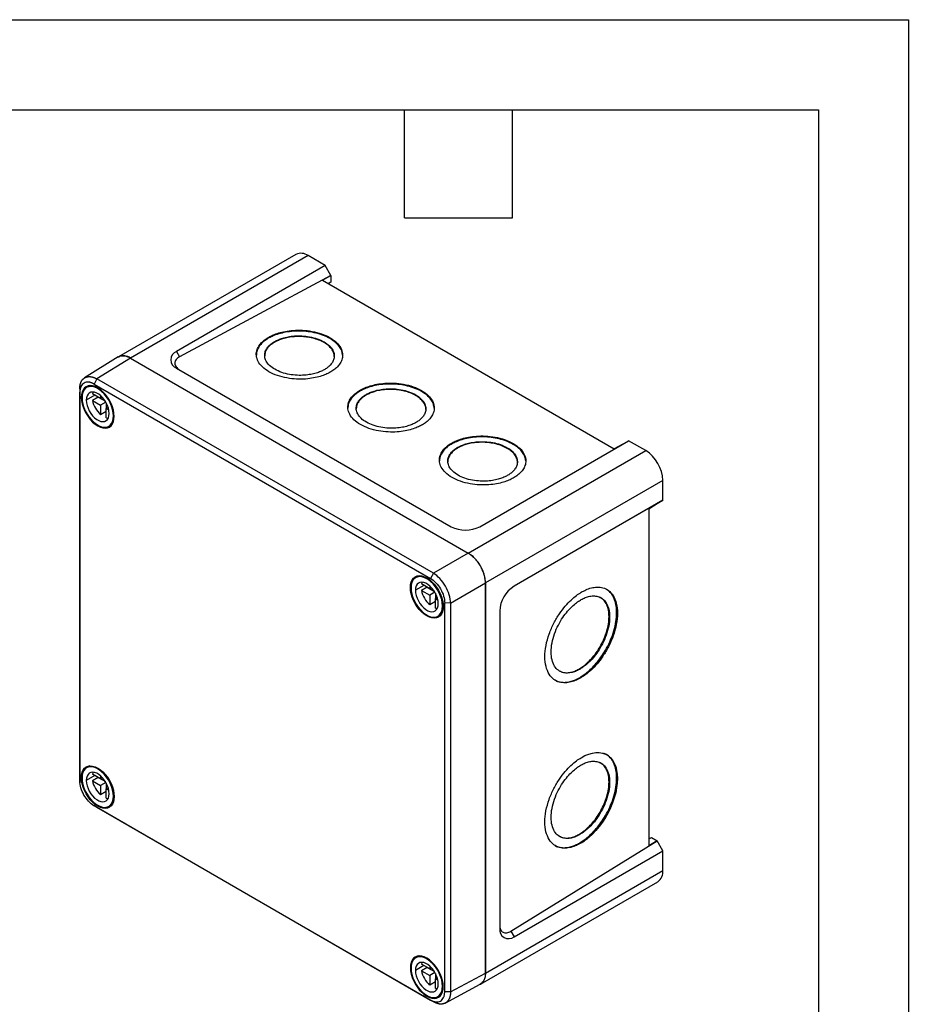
# Model space of a CAD drawing. Header units: millimetres. Extents: x 0 to 838, y 0 to 648.
# Tile 11 of 11: x 650 to 838, y 439 to 648. Entities that reach past the tile are written whole.
import ezdxf

# ---------------------------------------------------------------- set-up
doc = ezdxf.new("R2010")
doc.units = ezdxf.units.MM
doc.header["$LTSCALE"] = 3
doc.layers.add('TEXT', color=140, linetype='Continuous', lineweight=25)

msp = doc.modelspace()

# ---------------------------------------------------------------- linework, layer by layer
at = {"color": 7, "linetype": 'Continuous'}
for p, q in [((0.01, 647.71), (838.21, 647.71)), ((838.21, 647.71), (838.21, 0.01))]:
    msp.add_line(p, q, dxfattribs=at)
for p, q in [((708.49, 598.03), (670.91, 576.34)), ((711.06, 597.78), (673.48, 576.08)), ((714.7, 595.68), (711.06, 597.78)), ((714.7, 595.68), (683.18, 577.48)), ((715.91, 593.58), (714.7, 595.68)), ((715.91, 593.58), (683.84, 576.33)), ((714.12, 592.54), (715.91, 593.58)), ((714.12, 592.54), (775.88, 556.89)), ((715.91, 592.18), (715.35, 591.83)), ((715.91, 593.58), (715.91, 592.18)), ((702.78, 580.34), (702.78, 580.53)), ((704.03, 579.47), (704.03, 579.61)), ((683.18, 577.48), (683.84, 576.33)), ((670.87, 576.31), (663.71, 571.89)), ((673.48, 576.08), (666.33, 571.66)), ((673.48, 576.08), (745, 534.8)), ((673.48, 576.08), (745, 534.79)), ((683.18, 573.98), (741.36, 540.39)), ((666.33, 571.66), (665.73, 570.59)), ((737.6, 530.52), (666.33, 571.66)), ((662.7, 569.56), (662.72, 568.85)), ((662.7, 569.56), (662.7, 487.27)), ((664.87, 570.26), (664.15, 569.84)), ((665.73, 570.59), (736.99, 529.45)), ((722.17, 569.14), (722.17, 569.34)), ((662.72, 486.56), (662.72, 568.85)), ((663.18, 567.86), (663.03, 567.77)), ((665.91, 568.21), (664.09, 567.16)), ((667.12, 567.51), (665.38, 568.51)), ((666.59, 567.81), (665.38, 567.11)), ((665.38, 567.11), (667.12, 566.11)), ((666.59, 567.81), (668.12, 566.93)), ((667.12, 568.12), (667.12, 567.51)), ((667.51, 567.74), (667.12, 567.51)), ((723.43, 568.28), (723.43, 568.42)), ((668.23, 566.75), (667.12, 566.11)), ((667.12, 566.11), (667.12, 564.1)), ((668.33, 566.56), (668.33, 565.41)), ((668.72, 565.64), (668.33, 565.41)), ((668.33, 565.41), (668.86, 565.1)), ((668.33, 563.4), (668.33, 565.41)), ((668.33, 564.8), (667.12, 564.1)), ((669.99, 563.92), (669.85, 563.84)), ((668.87, 561.68), (669.59, 562.09)), ((747.42, 540.39), (778.94, 558.59)), ((782.58, 556.49), (778.94, 558.59)), ((741.57, 557.94), (741.57, 558.14)), ((742.82, 557.08), (742.82, 557.22)), ((745, 534.8), (782.58, 556.49)), ((777.72, 557.88), (775.88, 556.89)), ((786.21, 550.19), (748.64, 528.5)), ((786.21, 545.99), (786.21, 550.19)), ((785, 545.29), (754.67, 527.78)), ((786.21, 545.99), (754.7, 527.8)), ((783.22, 544.19), (785, 545.29)), ((783.22, 544.19), (783.22, 472.87)), ((785, 545.29), (786.21, 545.99)), ((745, 534.79), (737.6, 530.52)), ((734.57, 530.02), (733.86, 529.61)), ((737.6, 530.52), (736.99, 529.45)), ((732.88, 527.62), (732.73, 527.53)), ((735.61, 527.97), (733.79, 526.92)), ((736.82, 527.27), (735.08, 528.28)), ((736.29, 527.58), (735.08, 526.88)), ((736.29, 527.58), (737.82, 526.7)), ((736.82, 527.88), (736.82, 527.27)), ((737.21, 527.5), (736.82, 527.27)), ((741.24, 524.23), (748.64, 528.5)), ((748.64, 528.5), (748.64, 445.91)), ((748.64, 445.91), (748.64, 528.5)), ((735.08, 526.88), (736.82, 525.87)), ((737.93, 526.51), (736.82, 525.87)), ((736.82, 525.87), (736.82, 523.86)), ((738.03, 526.32), (738.03, 525.17)), ((738.42, 525.4), (738.03, 525.17)), ((738.03, 524.56), (736.82, 523.86)), ((738.03, 525.17), (738.56, 524.87)), ((738.03, 523.16), (738.03, 525.17)), ((739.69, 523.68), (739.55, 523.6)), ((741.24, 524.23), (740, 524.24)), ((740, 441.94), (740, 524.24)), ((741.24, 524.23), (741.24, 441.93)), ((738.57, 521.44), (739.29, 521.85)), ((751.67, 522.55), (751.67, 455.36)), ((768.62, 510.36), (768.74, 510.29)), ((768.74, 508.54), (768.91, 508.44)), ((768.91, 491.5), (768.91, 491.5)), ((665.91, 487.72), (664.09, 486.67)), ((664.87, 489.77), (664.15, 489.35)), ((667.12, 487.02), (665.38, 488.03)), ((662.7, 487.27), (662.72, 486.56)), ((662.73, 486.44), (662.74, 486.15)), ((663.18, 487.37), (663.03, 487.28)), ((666.59, 487.33), (665.38, 486.63)), ((665.38, 486.63), (667.12, 485.62)), ((666.59, 487.33), (668.12, 486.45)), ((667.12, 487.63), (667.12, 487.02)), ((667.51, 487.25), (667.12, 487.02)), ((668.23, 486.26), (667.12, 485.62)), ((667.12, 485.62), (667.12, 483.61)), ((668.33, 486.07), (668.33, 484.92)), ((668.33, 484.31), (667.12, 483.61)), ((668.72, 485.15), (668.33, 484.92)), ((668.33, 484.92), (668.86, 484.62)), ((668.33, 482.91), (668.33, 484.92)), ((665.38, 481.57), (665.66, 481.4)), ((668.87, 481.19), (669.59, 481.6)), ((669.99, 483.43), (669.85, 483.35)), ((665.73, 481.35), (736.99, 440.2)), ((666.33, 480.97), (665.73, 481.35)), ((737.6, 439.83), (666.33, 480.97)), ((768.61, 475.37), (768.73, 475.3)), ((754.04, 454.75), (785, 473.9)), ((768.73, 473.55), (768.91, 473.45)), ((768.91, 473.45), (768.91, 473.45)), ((783.22, 474.29), (783.79, 474.6)), ((785, 473.9), (783.22, 472.87)), ((783.79, 474.6), (785, 473.9)), ((786.21, 471.8), (785, 473.9)), ((754.7, 453.61), (786.21, 471.8)), ((786.21, 467.6), (786.21, 471.8)), ((748.64, 445.91), (786.21, 467.6)), ((747.57, 443.55), (785.15, 465.25)), ((754.04, 454.75), (754.7, 453.61)), ((734.57, 449.53), (733.86, 449.12)), ((732.88, 447.13), (732.73, 447.05)), ((735.61, 447.48), (733.79, 446.43)), ((736.82, 446.78), (735.08, 447.79)), ((736.29, 447.09), (735.08, 446.39)), ((735.08, 446.39), (736.82, 445.38)), ((736.29, 447.09), (737.82, 446.21)), ((736.82, 447.4), (736.82, 446.78)), ((737.21, 447.01), (736.82, 446.78)), ((737.93, 446.02), (736.82, 445.38)), ((736.82, 445.38), (736.82, 443.37)), ((738.03, 444.07), (736.82, 443.37)), ((738.03, 445.84), (738.03, 444.68)), ((738.42, 444.91), (738.03, 444.68)), ((738.03, 444.68), (738.56, 444.38)), ((738.03, 442.67), (738.03, 444.68)), ((741.24, 441.93), (748.64, 445.91)), ((739.69, 443.2), (739.55, 443.11)), ((741.24, 441.93), (740, 441.94)), ((740.12, 439.55), (747.53, 443.53)), ((737.6, 439.83), (736.99, 440.2)), ((738.57, 440.95), (739.29, 441.37))]:
    msp.add_line(p, q)
at = {"flags": 128}
for points in [[(670, 563.75), (669.95, 564.4), (669.83, 565.09), (669.62, 565.79), (669.33, 566.5), (668.98, 567.18), (668.56, 567.83), (668.09, 568.43), (667.59, 568.97), (667.06, 569.42), (666.51, 569.78), (665.97, 570.05), (665.43, 570.21), (664.93, 570.26), (664.46, 570.2), (664.05, 570.03), (663.69, 569.75), (663.41, 569.38), (663.2, 568.92), (663.07, 568.38), (663.03, 567.77)], [(669.85, 563.84), (669.8, 564.49), (669.66, 565.19), (669.44, 565.9), (669.14, 566.61), (668.77, 567.29), (668.33, 567.93), (667.85, 568.51), (667.33, 569.02), (666.79, 569.44), (666.24, 569.75), (665.69, 569.96), (665.17, 570.06), (664.69, 570.03), (664.25, 569.89), (663.88, 569.64), (663.58, 569.28), (663.36, 568.83), (663.22, 568.29), (663.18, 567.68)], [(663.03, 567.77), (663.07, 567.12), (663.2, 566.43), (663.41, 565.73), (663.69, 565.02), (664.05, 564.34), (664.46, 563.69), (664.93, 563.09), (665.43, 562.55), (665.97, 562.1), (666.51, 561.74), (667.06, 561.47), (667.59, 561.31), (668.09, 561.26), (668.56, 561.32), (668.98, 561.49), (669.33, 561.77), (669.62, 562.14), (669.83, 562.6), (669.95, 563.14), (670, 563.75)], [(663.18, 567.68), (663.22, 567.02), (663.36, 566.33), (663.58, 565.62), (663.88, 564.91), (664.25, 564.23), (664.69, 563.59), (665.17, 563.01), (665.69, 562.5), (666.24, 562.08), (666.79, 561.76), (667.33, 561.56), (667.85, 561.46), (668.33, 561.48), (668.77, 561.62), (669.14, 561.88), (669.44, 562.23), (669.66, 562.69), (669.8, 563.23), (669.85, 563.84)], [(668.94, 564.36), (668.89, 564.9), (668.77, 565.47), (668.57, 566.04), (668.3, 566.61), (667.97, 567.15), (667.59, 567.64), (667.18, 568.07), (666.74, 568.42), (666.29, 568.68), (665.85, 568.84), (665.43, 568.89), (665.05, 568.84), (664.72, 568.68), (664.45, 568.42), (664.25, 568.08), (664.13, 567.65), (664.09, 567.16)], [(664.09, 567.16), (664.13, 566.62), (664.25, 566.05), (664.45, 565.48), (664.72, 564.91), (665.05, 564.37), (665.43, 563.88), (665.85, 563.45), (666.29, 563.1), (666.74, 562.84), (667.18, 562.68), (667.59, 562.63), (667.97, 562.68), (668.3, 562.84), (668.57, 563.1), (668.77, 563.44), (668.89, 563.87), (668.94, 564.36)], [(665.51, 568.89), (665.48, 568.81), (665.38, 568.51)], [(668.33, 563.4), (668.64, 563.34), (668.72, 563.33)], [(732.73, 527.53), (732.77, 528.14), (732.9, 528.68), (733.11, 529.14), (733.39, 529.52), (733.75, 529.79), (734.16, 529.96), (734.63, 530.02), (735.14, 529.97), (735.67, 529.81), (736.21, 529.55), (736.76, 529.18), (737.29, 528.73), (737.79, 528.19), (738.26, 527.6), (738.68, 526.95), (739.03, 526.26), (739.32, 525.56), (739.53, 524.85), (739.65, 524.16), (739.7, 523.51)], [(739.55, 523.6), (739.5, 524.26), (739.37, 524.95), (739.14, 525.66), (738.84, 526.37), (738.47, 527.05), (738.04, 527.69), (737.55, 528.27), (737.03, 528.78), (736.49, 529.2), (735.94, 529.52), (735.39, 529.73), (734.87, 529.82), (734.39, 529.8), (733.95, 529.66), (733.58, 529.41), (733.28, 529.05), (733.06, 528.59), (732.92, 528.05), (732.88, 527.45)], [(739.7, 523.51), (739.65, 522.91), (739.53, 522.37), (739.32, 521.9), (739.03, 521.53), (738.68, 521.25), (738.26, 521.08), (737.79, 521.02), (737.29, 521.07), (736.76, 521.23), (736.21, 521.5), (735.67, 521.86), (735.14, 522.32), (734.63, 522.85), (734.16, 523.45), (733.75, 524.1), (733.39, 524.78), (733.11, 525.49), (732.9, 526.19), (732.77, 526.88), (732.73, 527.53)], [(732.88, 527.45), (732.92, 526.79), (733.06, 526.09), (733.28, 525.38), (733.58, 524.68), (733.95, 523.99), (734.39, 523.35), (734.87, 522.77), (735.39, 522.26), (735.94, 521.84), (736.49, 521.53), (737.03, 521.32), (737.55, 521.22), (738.04, 521.25), (738.47, 521.39), (738.84, 521.64), (739.14, 522), (739.37, 522.45), (739.5, 522.99), (739.55, 523.6)], [(738.64, 524.12), (738.6, 524.66), (738.47, 525.23), (738.27, 525.81), (738, 526.37), (737.67, 526.91), (737.29, 527.4), (736.88, 527.83), (736.44, 528.18), (735.99, 528.44), (735.55, 528.6), (735.13, 528.65), (734.75, 528.6), (734.42, 528.44), (734.15, 528.19), (733.95, 527.84), (733.83, 527.41), (733.79, 526.92)], [(735.21, 528.65), (735.18, 528.57), (735.08, 528.28)], [(733.79, 526.92), (733.83, 526.38), (733.95, 525.82), (734.15, 525.24), (734.42, 524.67), (734.75, 524.13), (735.13, 523.64), (735.55, 523.21), (735.99, 522.86), (736.44, 522.61), (736.88, 522.45), (737.29, 522.39), (737.67, 522.44), (738, 522.6), (738.27, 522.86), (738.47, 523.21), (738.6, 523.63), (738.64, 524.12)], [(738.03, 523.16), (738.34, 523.1), (738.42, 523.09)], [(768.91, 491.5), (769.71, 491.94), (770.5, 492.26), (771.28, 492.48), (772.03, 492.59), (772.75, 492.59), (773.42, 492.48), (774.05, 492.26), (774.62, 491.93), (775.12, 491.5), (775.56, 490.97), (775.93, 490.35), (776.22, 489.64), (776.42, 488.85), (776.55, 487.99), (776.59, 487.07), (776.55, 486.1), (776.42, 485.09), (776.22, 484.05), (775.93, 483), (775.56, 481.94), (775.12, 480.88), (774.62, 479.85), (774.05, 478.84), (773.42, 477.87), (772.75, 476.95), (772.03, 476.1), (771.28, 475.31), (770.5, 474.6), (769.71, 473.98), (768.91, 473.45)], [(663.03, 487.28), (663.07, 487.89), (663.2, 488.43), (663.41, 488.89), (663.69, 489.27), (664.05, 489.54), (664.46, 489.71), (664.93, 489.77), (665.43, 489.72), (665.97, 489.56), (666.51, 489.3), (667.06, 488.93), (667.59, 488.48), (668.09, 487.94), (668.56, 487.35), (668.98, 486.69), (669.33, 486.01), (669.62, 485.31), (669.83, 484.6), (669.95, 483.91), (670, 483.26)], [(669.85, 483.35), (669.8, 484.01), (669.66, 484.7), (669.44, 485.41), (669.14, 486.12), (668.77, 486.8), (668.33, 487.44), (667.85, 488.02), (667.33, 488.53), (666.79, 488.95), (666.24, 489.27), (665.69, 489.48), (665.17, 489.57), (664.69, 489.55), (664.25, 489.41), (663.88, 489.15), (663.58, 488.8), (663.36, 488.34), (663.22, 487.8), (663.18, 487.2)], [(668.94, 483.87), (668.89, 484.41), (668.77, 484.98), (668.57, 485.56), (668.3, 486.12), (667.97, 486.66), (667.59, 487.15), (667.18, 487.58), (666.74, 487.93), (666.29, 488.19), (665.85, 488.35), (665.43, 488.4), (665.05, 488.35), (664.72, 488.19), (664.45, 487.94), (664.25, 487.59), (664.13, 487.16), (664.09, 486.67)], [(665.51, 488.4), (665.48, 488.32), (665.38, 488.03)], [(670, 483.26), (669.95, 482.66), (669.83, 482.11), (669.62, 481.65), (669.33, 481.28), (668.98, 481), (668.56, 480.83), (668.09, 480.77), (667.59, 480.82), (667.06, 480.98), (666.51, 481.25), (665.97, 481.61), (665.43, 482.07), (664.93, 482.6), (664.46, 483.2), (664.05, 483.85), (663.69, 484.53), (663.41, 485.24), (663.2, 485.94), (663.07, 486.63), (663.03, 487.28)], [(663.18, 487.2), (663.22, 486.54), (663.36, 485.84), (663.58, 485.13), (663.88, 484.43), (664.25, 483.74), (664.69, 483.1), (665.17, 482.52), (665.69, 482.01), (666.24, 481.59), (666.79, 481.28), (667.33, 481.07), (667.85, 480.97), (668.33, 481), (668.77, 481.14), (669.14, 481.39), (669.44, 481.75), (669.66, 482.2), (669.8, 482.74), (669.85, 483.35)], [(664.09, 486.67), (664.13, 486.13), (664.25, 485.57), (664.45, 484.99), (664.72, 484.42), (665.05, 483.88), (665.43, 483.39), (665.85, 482.96), (666.29, 482.61), (666.74, 482.36), (667.18, 482.2), (667.59, 482.14), (667.97, 482.19), (668.3, 482.35), (668.57, 482.61), (668.77, 482.96), (668.89, 483.38), (668.94, 483.87)], [(668.33, 482.91), (668.64, 482.85), (668.72, 482.84)], [(739.7, 443.02), (739.65, 443.68), (739.53, 444.36), (739.32, 445.07), (739.03, 445.77), (738.68, 446.46), (738.26, 447.11), (737.79, 447.71), (737.29, 448.24), (736.76, 448.69), (736.21, 449.06), (735.67, 449.32), (735.14, 449.48), (734.63, 449.53), (734.16, 449.47), (733.75, 449.3), (733.39, 449.03), (733.11, 448.65), (732.9, 448.19), (732.77, 447.65), (732.73, 447.05)], [(739.55, 443.11), (739.5, 443.77), (739.37, 444.46), (739.14, 445.17), (738.84, 445.88), (738.47, 446.56), (738.04, 447.2), (737.55, 447.79), (737.03, 448.29), (736.49, 448.71), (735.94, 449.03), (735.39, 449.24), (734.87, 449.33), (734.39, 449.31), (733.95, 449.17), (733.58, 448.92), (733.28, 448.56), (733.06, 448.1), (732.92, 447.57), (732.88, 446.96)], [(738.64, 443.64), (738.6, 444.17), (738.47, 444.74), (738.27, 445.32), (738, 445.89), (737.67, 446.43), (737.29, 446.92), (736.88, 447.34), (736.44, 447.69), (735.99, 447.95), (735.55, 448.11), (735.13, 448.16), (734.75, 448.11), (734.42, 447.95), (734.15, 447.7), (733.95, 447.35), (733.83, 446.92), (733.79, 446.43)], [(735.21, 448.16), (735.18, 448.08), (735.08, 447.79)], [(732.73, 447.05), (732.77, 446.39), (732.9, 445.7), (733.11, 445), (733.39, 444.3), (733.75, 443.61), (734.16, 442.96), (734.63, 442.36), (735.14, 441.83), (735.67, 441.37), (736.21, 441.01), (736.76, 440.75), (737.29, 440.59), (737.79, 440.54), (738.26, 440.6), (738.68, 440.77), (739.03, 441.04), (739.32, 441.42), (739.53, 441.88), (739.65, 442.42), (739.7, 443.02)], [(732.88, 446.96), (732.92, 446.3), (733.06, 445.6), (733.28, 444.89), (733.58, 444.19), (733.95, 443.51), (734.39, 442.86), (734.87, 442.28), (735.39, 441.78), (735.94, 441.36), (736.49, 441.04), (737.03, 440.83), (737.55, 440.74), (738.04, 440.76), (738.47, 440.9), (738.84, 441.15), (739.14, 441.51), (739.37, 441.96), (739.5, 442.5), (739.55, 443.11)], [(733.79, 446.43), (733.83, 445.9), (733.95, 445.33), (734.15, 444.75), (734.42, 444.18), (734.75, 443.64), (735.13, 443.15), (735.55, 442.72), (735.99, 442.38), (736.44, 442.12), (736.88, 441.96), (737.29, 441.9), (737.67, 441.96), (738, 442.11), (738.27, 442.37), (738.47, 442.72), (738.6, 443.14), (738.64, 443.64)], [(738.03, 442.67), (738.34, 442.61), (738.42, 442.61)]]:
    msp.add_lwpolyline(points, dxfattribs=at)
for centre, radius, start, end in [((709.56, 595.7), 2.56, 54.0823, 114.6073), ((683.86, 575.73), 1.88, 111.3126, 248.6874), ((671.97, 573.93), 2.63, 54.8748, 113.8147), ((670.87, 568.28), 5.62, 191.9492, 228.0508), ((778.38, 549.86), 7.85, 2.3869, 57.6131), ((744.39, 546.21), 6.56, 242.4805, 297.5195), ((740.8, 528.17), 7.85, 2.3869, 57.6131), ((758.22, 522.26), 6.56, 122.4763, 177.5237), ((740.57, 528.04), 5.62, 191.9492, 228.0508), ((670.87, 487.79), 5.62, 191.9492, 228.0508), ((783.71, 467.32), 2.52, 304.8612, 6.4509), ((753.52, 455.07), 1.88, 171.3151, 308.6742), ((740.57, 447.55), 5.62, 191.9492, 228.0508), ((746.13, 445.63), 2.52, 304.8612, 6.4509)]:
    msp.add_arc(centre, radius, start, end)
for points, knots in [([(702.78, 580.53), (703.05, 580.68), (703.35, 580.83), (704.04, 581.12), (704.42, 581.26), (705.27, 581.52), (705.75, 581.64), (706.78, 581.83), (707.35, 581.91), (708.55, 581.99), (709.2, 582), (710.53, 581.94), (711.22, 581.86), (712.59, 581.61), (713.27, 581.43), (714.56, 580.99), (715.17, 580.71), (716.25, 580.09), (716.72, 579.74), (717.49, 579), (717.78, 578.61), (718.2, 577.83), (718.32, 577.44), (718.41, 576.68), (718.38, 576.32), (718.21, 575.63), (718.07, 575.32), (717.71, 574.73), (717.5, 574.47), (717.03, 573.98), (716.77, 573.77), (716.25, 573.39), (715.98, 573.22), (715.71, 573.07)], [0, 0, 0, 0, 0.0625, 0.0625, 0.125, 0.125, 0.1875, 0.1875, 0.25, 0.25, 0.3125, 0.3125, 0.375, 0.375, 0.4375, 0.4375, 0.5, 0.5, 0.5625, 0.5625, 0.625, 0.625, 0.6875, 0.6875, 0.75, 0.75, 0.8125, 0.8125, 0.875, 0.875, 0.9375, 0.9375, 1, 1, 1, 1]), ([(718.37, 576.7), (718.33, 576.99), (718.25, 577.6), (717.74, 578.52), (716.91, 579.42), (715.75, 580.23), (714.34, 580.9), (712.77, 581.39), (711.12, 581.69), (709.5, 581.81), (707.87, 581.77), (706.31, 581.57), (704.88, 581.23), (703.71, 580.82), (703.08, 580.49), (702.78, 580.34)], [0, 0, 0, 0, 0.071182, 0.152304, 0.236575, 0.322514, 0.408454, 0.492725, 0.573846, 0.650659, 0.72239, 0.804283, 0.877533, 0.94254, 1, 1, 1, 1]), ([(715.71, 573.07), (715.44, 572.92), (715.14, 572.77), (714.45, 572.48), (714.07, 572.34), (713.21, 572.08), (712.74, 571.96), (711.7, 571.77), (711.14, 571.69), (709.93, 571.61), (709.29, 571.6), (707.96, 571.66), (707.27, 571.74), (705.9, 571.99), (705.21, 572.16), (703.92, 572.61), (703.32, 572.89), (702.24, 573.51), (701.77, 573.86), (701, 574.6), (700.7, 574.99), (700.29, 575.77), (700.17, 576.16), (700.07, 576.92), (700.1, 577.28), (700.28, 577.97), (700.42, 578.28), (700.78, 578.87), (700.99, 579.13), (701.46, 579.61), (701.71, 579.83), (702.24, 580.21), (702.51, 580.38), (702.78, 580.53)], [0, 0, 0, 0, 0.0625, 0.0625, 0.125, 0.125, 0.1875, 0.1875, 0.25, 0.25, 0.3125, 0.3125, 0.375, 0.375, 0.4375, 0.4375, 0.5, 0.5, 0.5625, 0.5625, 0.625, 0.625, 0.6875, 0.6875, 0.75, 0.75, 0.8125, 0.8125, 0.875, 0.875, 0.9375, 0.9375, 1, 1, 1, 1]), ([(702.78, 580.34), (702.5, 580.17), (701.91, 579.81), (701.16, 579.16), (700.54, 578.36), (700.15, 577.51), (700.13, 576.94), (700.11, 576.69)], [0, 0, 0, 0, 0.169579, 0.361436, 0.577615, 0.819305, 1, 1, 1, 1]), ([(714.46, 573.59), (714.24, 573.47), (713.99, 573.35), (713.44, 573.12), (713.13, 573), (712.44, 572.8), (712.06, 572.7), (711.23, 572.55), (710.77, 572.49), (709.8, 572.42), (709.28, 572.41), (708.21, 572.46), (707.65, 572.52), (706.54, 572.73), (705.99, 572.87), (704.96, 573.23), (704.47, 573.45), (703.6, 573.95), (703.22, 574.23), (702.6, 574.83), (702.36, 575.14), (702.02, 575.77), (701.93, 576.09), (701.85, 576.7), (701.88, 576.99), (702.02, 577.54), (702.13, 577.8), (702.42, 578.27), (702.59, 578.48), (702.97, 578.87), (703.17, 579.04), (703.6, 579.35), (703.81, 579.49), (704.03, 579.61)], [0, 0, 0, 0, 0.0625, 0.0625, 0.125, 0.125, 0.1875, 0.1875, 0.25, 0.25, 0.3125, 0.3125, 0.375, 0.375, 0.4375, 0.4375, 0.5, 0.5, 0.5625, 0.5625, 0.625, 0.625, 0.6875, 0.6875, 0.75, 0.75, 0.8125, 0.8125, 0.875, 0.875, 0.9375, 0.9375, 1, 1, 1, 1]), ([(704.03, 579.47), (703.81, 579.34), (703.34, 579.05), (702.73, 578.52), (702.22, 577.88), (701.92, 577.2), (701.89, 576.73), (701.89, 576.54)], [0, 0, 0, 0, 0.169579, 0.361436, 0.577615, 0.819305, 1, 1, 1, 1]), ([(704.03, 579.61), (704.25, 579.73), (704.49, 579.85), (705.05, 580.09), (705.35, 580.2), (706.04, 580.41), (706.43, 580.5), (707.26, 580.66), (707.71, 580.72), (708.69, 580.79), (709.21, 580.8), (710.28, 580.74), (710.84, 580.68), (711.94, 580.48), (712.49, 580.34), (713.53, 579.98), (714.02, 579.76), (714.89, 579.26), (715.27, 578.97), (715.89, 578.38), (716.13, 578.06), (716.46, 577.43), (716.56, 577.12), (716.63, 576.51), (716.61, 576.21), (716.47, 575.66), (716.36, 575.41), (716.07, 574.93), (715.9, 574.72), (715.52, 574.33), (715.31, 574.16), (714.89, 573.85), (714.67, 573.71), (714.46, 573.59)], [0, 0, 0, 0, 0.0625, 0.0625, 0.125, 0.125, 0.1875, 0.1875, 0.25, 0.25, 0.3125, 0.3125, 0.375, 0.375, 0.4375, 0.4375, 0.5, 0.5, 0.5625, 0.5625, 0.625, 0.625, 0.6875, 0.6875, 0.75, 0.75, 0.8125, 0.8125, 0.875, 0.875, 0.9375, 0.9375, 1, 1, 1, 1]), ([(716.6, 576.39), (716.61, 576.42), (716.64, 576.7), (716.49, 577.25), (716.1, 578), (715.42, 578.73), (714.49, 579.39), (713.36, 579.92), (712.08, 580.32), (710.76, 580.56), (709.45, 580.66), (708.14, 580.63), (706.88, 580.47), (705.73, 580.19), (704.78, 579.86), (704.27, 579.6), (704.03, 579.47)], [0, 0, 0, 0, 0.0103379, 0.0859312, 0.1657645, 0.2486976, 0.3332722, 0.4178467, 0.5007798, 0.5806132, 0.6562064, 0.726798, 0.807391, 0.8794773, 0.9434528, 1, 1, 1, 1]), ([(670.88, 576.28), (670.98, 576.35), (671.27, 576.55), (671.89, 576.61), (672.68, 576.49), (673.22, 576.22), (673.48, 576.08)], [0, 0, 0, 0, 0.145359, 0.443997, 0.730981, 1, 1, 1, 1]), ([(683.84, 576.33), (683.55, 576.18), (683.3, 575.98), (682.93, 575.52), (682.82, 575.26), (682.81, 574.73), (682.91, 574.46), (683.27, 573.99), (683.52, 573.79), (683.8, 573.62)], [0, 0, 0, 0, 0.25, 0.25, 0.5, 0.5, 0.75, 0.75, 1, 1, 1, 1]), ([(662.7, 569.56), (662.7, 569.62), (662.7, 569.73), (662.71, 569.89), (662.72, 570.04), (662.74, 570.19), (662.77, 570.34), (662.8, 570.49), (662.83, 570.62), (662.87, 570.76), (662.92, 570.89), (662.97, 571.01), (663.03, 571.13), (663.09, 571.24), (663.16, 571.35), (663.23, 571.45), (663.31, 571.54), (663.39, 571.63), (663.47, 571.71), (663.56, 571.79), (663.66, 571.85), (663.76, 571.92), (663.86, 571.97), (663.97, 572.02), (664.08, 572.06), (664.19, 572.09), (664.31, 572.12), (664.43, 572.14), (664.55, 572.15), (664.68, 572.16), (664.81, 572.16), (664.94, 572.15), (665.07, 572.13), (665.21, 572.11), (665.34, 572.08), (665.48, 572.04), (665.62, 571.99), (665.76, 571.94), (665.91, 571.88), (666.05, 571.82), (666.19, 571.74), (666.29, 571.69), (666.33, 571.66)], [0, 0, 0, 0, 0.025001, 0.050001, 0.075001, 0.100001, 0.125001, 0.150001, 0.175001, 0.2, 0.225, 0.249999, 0.274998, 0.299997, 0.324996, 0.349995, 0.374995, 0.399994, 0.424993, 0.449992, 0.474991, 0.49999, 0.524989, 0.549988, 0.574987, 0.599987, 0.624986, 0.649986, 0.674986, 0.699986, 0.724986, 0.749986, 0.774986, 0.799987, 0.824988, 0.849989, 0.87499, 0.899991, 0.924993, 0.949995, 0.974997, 1, 1, 1, 1]), ([(665.73, 570.59), (665.69, 570.61), (665.6, 570.66), (665.47, 570.73), (665.34, 570.79), (665.21, 570.84), (665.08, 570.88), (664.95, 570.92), (664.83, 570.95), (664.7, 570.97), (664.44, 571.01), (664.05, 570.99), (663.59, 570.82), (663.21, 570.51), (662.99, 570.15), (662.86, 569.84), (662.8, 569.61), (662.75, 569.37), (662.72, 569.12), (662.72, 568.94), (662.72, 568.85)], [0, 0, 0, 0, 0.02771, 0.055312, 0.082861, 0.110413, 0.138023, 0.165747, 0.193638, 0.221751, 0.250137, 0.375585, 0.500021, 0.624287, 0.749904, 0.800741, 0.850851, 0.900549, 0.950158, 1, 1, 1, 1]), ([(735.11, 561.87), (734.84, 561.72), (734.53, 561.57), (733.85, 561.28), (733.46, 561.14), (732.61, 560.88), (732.14, 560.77), (731.1, 560.57), (730.54, 560.5), (729.33, 560.41), (728.69, 560.4), (727.35, 560.47), (726.66, 560.54), (725.29, 560.79), (724.61, 560.97), (723.32, 561.42), (722.71, 561.69), (721.63, 562.31), (721.16, 562.66), (720.4, 563.4), (720.1, 563.79), (719.68, 564.57), (719.56, 564.97), (719.47, 565.72), (719.5, 566.09), (719.67, 566.77), (719.81, 567.09), (720.17, 567.67), (720.39, 567.94), (720.85, 568.42), (721.11, 568.63), (721.63, 569.02), (721.9, 569.19), (722.17, 569.34)], [0, 0, 0, 0, 0.0625, 0.0625, 0.125, 0.125, 0.1875, 0.1875, 0.25, 0.25, 0.3125, 0.3125, 0.375, 0.375, 0.4375, 0.4375, 0.5, 0.5, 0.5625, 0.5625, 0.625, 0.625, 0.6875, 0.6875, 0.75, 0.75, 0.8125, 0.8125, 0.875, 0.875, 0.9375, 0.9375, 1, 1, 1, 1]), ([(722.17, 569.14), (721.9, 568.97), (721.31, 568.62), (720.56, 567.96), (719.93, 567.16), (719.55, 566.32), (719.52, 565.74), (719.51, 565.5)], [0, 0, 0, 0, 0.169579, 0.361436, 0.577615, 0.819305, 1, 1, 1, 1]), ([(722.17, 569.34), (722.44, 569.49), (722.74, 569.64), (723.43, 569.93), (723.81, 570.07), (724.67, 570.32), (725.14, 570.44), (726.18, 570.63), (726.74, 570.71), (727.95, 570.79), (728.59, 570.8), (729.93, 570.74), (730.62, 570.66), (731.99, 570.41), (732.67, 570.24), (733.96, 569.79), (734.57, 569.52), (735.64, 568.89), (736.11, 568.55), (736.88, 567.81), (737.18, 567.42), (737.6, 566.63), (737.72, 566.24), (737.81, 565.48), (737.78, 565.12), (737.61, 564.44), (737.46, 564.12), (737.11, 563.53), (736.89, 563.27), (736.42, 562.79), (736.17, 562.57), (735.64, 562.19), (735.37, 562.02), (735.11, 561.87)], [0, 0, 0, 0, 0.0625, 0.0625, 0.125, 0.125, 0.1875, 0.1875, 0.25, 0.25, 0.3125, 0.3125, 0.375, 0.375, 0.4375, 0.4375, 0.5, 0.5, 0.5625, 0.5625, 0.625, 0.625, 0.6875, 0.6875, 0.75, 0.75, 0.8125, 0.8125, 0.875, 0.875, 0.9375, 0.9375, 1, 1, 1, 1]), ([(737.77, 565.51), (737.73, 565.79), (737.65, 566.4), (737.13, 567.32), (736.3, 568.22), (735.15, 569.03), (733.74, 569.7), (732.16, 570.19), (730.52, 570.49), (728.9, 570.61), (727.27, 570.58), (725.7, 570.38), (724.28, 570.03), (723.11, 569.62), (722.47, 569.29), (722.17, 569.14)], [0, 0, 0, 0, 0.071182, 0.152304, 0.236575, 0.322514, 0.408454, 0.492725, 0.573846, 0.650659, 0.72239, 0.804283, 0.877533, 0.94254, 1, 1, 1, 1]), ([(723.43, 568.42), (723.64, 568.54), (723.89, 568.66), (724.44, 568.89), (724.75, 569), (725.44, 569.21), (725.82, 569.31), (726.66, 569.46), (727.11, 569.52), (728.08, 569.59), (728.6, 569.6), (729.68, 569.55), (730.23, 569.49), (731.34, 569.28), (731.89, 569.14), (732.93, 568.78), (733.42, 568.56), (734.29, 568.06), (734.66, 567.78), (735.28, 567.18), (735.52, 566.87), (735.86, 566.24), (735.96, 565.92), (736.03, 565.31), (736.01, 565.02), (735.87, 564.47), (735.75, 564.21), (735.46, 563.74), (735.29, 563.52), (734.91, 563.14), (734.71, 562.96), (734.29, 562.65), (734.07, 562.52), (733.85, 562.4)], [0, 0, 0, 0, 0.0625, 0.0625, 0.125, 0.125, 0.1875, 0.1875, 0.25, 0.25, 0.3125, 0.3125, 0.375, 0.375, 0.4375, 0.4375, 0.5, 0.5, 0.5625, 0.5625, 0.625, 0.625, 0.6875, 0.6875, 0.75, 0.75, 0.8125, 0.8125, 0.875, 0.875, 0.9375, 0.9375, 1, 1, 1, 1]), ([(736, 565.19), (736, 565.23), (736.04, 565.51), (735.88, 566.05), (735.49, 566.81), (734.81, 567.54), (733.89, 568.19), (732.75, 568.73), (731.48, 569.12), (730.15, 569.37), (728.85, 569.46), (727.53, 569.43), (726.27, 569.27), (725.12, 569), (724.18, 568.66), (723.67, 568.4), (723.43, 568.28)], [0, 0, 0, 0, 0.010338, 0.085931, 0.165764, 0.248698, 0.333272, 0.417847, 0.50078, 0.580613, 0.656206, 0.726798, 0.807391, 0.879477, 0.943453, 1, 1, 1, 1]), ([(733.85, 562.4), (733.63, 562.28), (733.39, 562.16), (732.84, 561.92), (732.53, 561.81), (731.84, 561.6), (731.46, 561.51), (730.62, 561.35), (730.17, 561.29), (729.19, 561.22), (728.68, 561.21), (727.6, 561.27), (727.05, 561.33), (725.94, 561.53), (725.39, 561.67), (724.35, 562.03), (723.86, 562.25), (722.99, 562.75), (722.61, 563.03), (721.99, 563.63), (721.76, 563.94), (721.42, 564.58), (721.32, 564.89), (721.25, 565.5), (721.27, 565.8), (721.41, 566.35), (721.53, 566.6), (721.81, 567.07), (721.99, 567.29), (722.36, 567.68), (722.57, 567.85), (722.99, 568.16), (723.21, 568.29), (723.43, 568.42)], [0, 0, 0, 0, 0.0625, 0.0625, 0.125, 0.125, 0.1875, 0.1875, 0.25, 0.25, 0.3125, 0.3125, 0.375, 0.375, 0.4375, 0.4375, 0.5, 0.5, 0.5625, 0.5625, 0.625, 0.625, 0.6875, 0.6875, 0.75, 0.75, 0.8125, 0.8125, 0.875, 0.875, 0.9375, 0.9375, 1, 1, 1, 1]), ([(723.43, 568.28), (723.2, 568.14), (722.73, 567.86), (722.13, 567.33), (721.62, 566.68), (721.31, 566), (721.29, 565.54), (721.28, 565.34)], [0, 0, 0, 0, 0.169579, 0.361436, 0.577615, 0.819305, 1, 1, 1, 1]), ([(741.57, 558.14), (741.84, 558.29), (742.14, 558.44), (742.83, 558.73), (743.21, 558.87), (744.06, 559.13), (744.54, 559.25), (745.57, 559.44), (746.14, 559.51), (747.34, 559.6), (747.99, 559.61), (749.32, 559.54), (750.01, 559.47), (751.38, 559.22), (752.06, 559.04), (753.35, 558.59), (753.96, 558.32), (755.04, 557.7), (755.51, 557.35), (756.28, 556.61), (756.57, 556.22), (756.99, 555.44), (757.11, 555.05), (757.2, 554.29), (757.17, 553.92), (757, 553.24), (756.86, 552.92), (756.5, 552.34), (756.29, 552.07), (755.82, 551.59), (755.56, 551.38), (755.04, 550.99), (754.77, 550.82), (754.5, 550.67)], [0, 0, 0, 0, 0.0625, 0.0625, 0.125, 0.125, 0.1875, 0.1875, 0.25, 0.25, 0.3125, 0.3125, 0.375, 0.375, 0.4375, 0.4375, 0.5, 0.5, 0.5625, 0.5625, 0.625, 0.625, 0.6875, 0.6875, 0.75, 0.75, 0.8125, 0.8125, 0.875, 0.875, 0.9375, 0.9375, 1, 1, 1, 1]), ([(757.16, 554.31), (757.12, 554.6), (757.04, 555.21), (756.53, 556.12), (755.7, 557.03), (754.54, 557.84), (753.13, 558.5), (751.56, 559), (749.91, 559.3), (748.29, 559.42), (746.66, 559.38), (745.1, 559.18), (743.67, 558.84), (742.5, 558.42), (741.87, 558.1), (741.57, 557.94)], [0, 0, 0, 0, 0.071182, 0.152304, 0.236575, 0.322514, 0.408454, 0.492725, 0.573846, 0.650659, 0.72239, 0.804283, 0.877533, 0.94254, 1, 1, 1, 1]), ([(754.5, 550.67), (754.23, 550.52), (753.93, 550.37), (753.24, 550.08), (752.86, 549.94), (752, 549.69), (751.53, 549.57), (750.49, 549.38), (749.93, 549.3), (748.72, 549.22), (748.08, 549.21), (746.75, 549.27), (746.06, 549.35), (744.68, 549.6), (744, 549.77), (742.71, 550.22), (742.11, 550.49), (741.03, 551.12), (740.56, 551.46), (739.79, 552.2), (739.49, 552.59), (739.08, 553.38), (738.96, 553.77), (738.86, 554.53), (738.89, 554.89), (739.07, 555.57), (739.21, 555.89), (739.57, 556.48), (739.78, 556.74), (740.25, 557.22), (740.5, 557.44), (741.03, 557.82), (741.3, 557.99), (741.57, 558.14)], [0, 0, 0, 0, 0.0625, 0.0625, 0.125, 0.125, 0.1875, 0.1875, 0.25, 0.25, 0.3125, 0.3125, 0.375, 0.375, 0.4375, 0.4375, 0.5, 0.5, 0.5625, 0.5625, 0.625, 0.625, 0.6875, 0.6875, 0.75, 0.75, 0.8125, 0.8125, 0.875, 0.875, 0.9375, 0.9375, 1, 1, 1, 1]), ([(741.57, 557.94), (741.29, 557.78), (740.7, 557.42), (739.95, 556.77), (739.33, 555.96), (738.94, 555.12), (738.92, 554.55), (738.9, 554.3)], [0, 0, 0, 0, 0.169579, 0.361436, 0.577615, 0.819305, 1, 1, 1, 1]), ([(753.25, 551.2), (753.03, 551.08), (752.78, 550.96), (752.23, 550.72), (751.92, 550.61), (751.23, 550.4), (750.85, 550.31), (750.02, 550.15), (749.56, 550.09), (748.59, 550.03), (748.07, 550.02), (747, 550.07), (746.44, 550.13), (745.33, 550.33), (744.78, 550.47), (743.74, 550.83), (743.26, 551.05), (742.39, 551.56), (742.01, 551.84), (741.39, 552.43), (741.15, 552.75), (740.81, 553.38), (740.72, 553.7), (740.64, 554.31), (740.67, 554.6), (740.81, 555.15), (740.92, 555.41), (741.21, 555.88), (741.38, 556.09), (741.76, 556.48), (741.96, 556.65), (742.39, 556.96), (742.6, 557.1), (742.82, 557.22)], [0, 0, 0, 0, 0.0625, 0.0625, 0.125, 0.125, 0.1875, 0.1875, 0.25, 0.25, 0.3125, 0.3125, 0.375, 0.375, 0.4375, 0.4375, 0.5, 0.5, 0.5625, 0.5625, 0.625, 0.625, 0.6875, 0.6875, 0.75, 0.75, 0.8125, 0.8125, 0.875, 0.875, 0.9375, 0.9375, 1, 1, 1, 1]), ([(742.82, 557.08), (742.6, 556.94), (742.13, 556.66), (741.52, 556.13), (741.01, 555.48), (740.71, 554.8), (740.68, 554.34), (740.68, 554.14)], [0, 0, 0, 0, 0.1695794, 0.3614355, 0.5776148, 0.8193054, 1, 1, 1, 1]), ([(742.82, 557.22), (743.04, 557.34), (743.28, 557.46), (743.84, 557.69), (744.14, 557.81), (744.83, 558.02), (745.21, 558.11), (746.05, 558.26), (746.5, 558.32), (747.48, 558.39), (748, 558.4), (749.07, 558.35), (749.63, 558.29), (750.73, 558.09), (751.28, 557.95), (752.32, 557.58), (752.81, 557.36), (753.68, 556.86), (754.06, 556.58), (754.68, 555.99), (754.92, 555.67), (755.25, 555.04), (755.35, 554.72), (755.42, 554.11), (755.4, 553.82), (755.26, 553.27), (755.15, 553.01), (754.86, 552.54), (754.69, 552.33), (754.31, 551.94), (754.1, 551.77), (753.68, 551.46), (753.46, 551.32), (753.25, 551.2)], [0, 0, 0, 0, 0.0625, 0.0625, 0.125, 0.125, 0.1875, 0.1875, 0.25, 0.25, 0.3125, 0.3125, 0.375, 0.375, 0.4375, 0.4375, 0.5, 0.5, 0.5625, 0.5625, 0.625, 0.625, 0.6875, 0.6875, 0.75, 0.75, 0.8125, 0.8125, 0.875, 0.875, 0.9375, 0.9375, 1, 1, 1, 1]), ([(755.39, 554), (755.4, 554.03), (755.43, 554.31), (755.28, 554.86), (754.89, 555.61), (754.21, 556.34), (753.28, 556.99), (752.15, 557.53), (750.87, 557.93), (749.55, 558.17), (748.24, 558.27), (746.93, 558.24), (745.67, 558.08), (744.52, 557.8), (743.57, 557.47), (743.06, 557.2), (742.82, 557.08)], [0, 0, 0, 0, 0.010338, 0.085931, 0.165764, 0.248698, 0.333272, 0.417847, 0.50078, 0.580613, 0.656206, 0.726798, 0.807391, 0.879477, 0.943453, 1, 1, 1, 1]), ([(748.64, 528.5), (748.64, 528.74), (748.62, 529.01), (748.53, 529.58), (748.47, 529.88), (748.29, 530.5), (748.18, 530.82), (747.91, 531.46), (747.75, 531.77), (747.39, 532.39), (747.2, 532.68), (746.78, 533.24), (746.56, 533.5), (746.12, 533.96), (745.89, 534.16), (745.44, 534.52), (745.22, 534.67), (745, 534.79)], [0, 0, 0, 0, 0.125, 0.125, 0.25, 0.25, 0.375, 0.375, 0.5, 0.5, 0.625, 0.625, 0.75, 0.75, 0.875, 0.875, 1, 1, 1, 1]), ([(736.99, 529.45), (737.78, 529), (738.56, 528.17), (739.68, 526.24), (740.01, 525.15), (740, 524.24)], [0, 0, 0, 0, 0.5, 0.5, 1, 1, 1, 1]), ([(741.24, 524.23), (741.24, 525.32), (740.84, 526.64), (739.49, 528.97), (738.55, 529.98), (737.6, 530.52)], [0, 0, 0, 0, 0.5, 0.5, 1, 1, 1, 1]), ([(768.91, 526.5), (769.23, 526.69), (769.57, 526.87), (770.29, 527.19), (770.67, 527.33), (771.46, 527.53), (771.86, 527.59), (772.69, 527.61), (773.11, 527.57), (773.93, 527.34), (774.33, 527.15), (775.07, 526.59), (775.41, 526.23), (775.97, 525.32), (776.2, 524.77), (776.51, 523.52), (776.59, 522.82), (776.59, 521.31), (776.51, 520.51), (776.2, 518.89), (775.97, 518.07), (775.41, 516.48), (775.07, 515.71), (774.33, 514.28), (773.93, 513.61), (773.11, 512.4), (772.69, 511.85), (771.86, 510.89), (771.46, 510.46), (770.67, 509.72), (770.29, 509.41), (769.57, 508.86), (769.23, 508.64), (768.91, 508.44)], [0, 0, 0, 0, 0.0625, 0.0625, 0.125, 0.125, 0.1875, 0.1875, 0.25, 0.25, 0.3125, 0.3125, 0.375, 0.375, 0.4375, 0.4375, 0.5, 0.5, 0.5625, 0.5625, 0.625, 0.625, 0.6875, 0.6875, 0.75, 0.75, 0.8125, 0.8125, 0.875, 0.875, 0.9375, 0.9375, 1, 1, 1, 1]), ([(768.91, 508.44), (768.59, 508.25), (768.25, 508.07), (767.53, 507.76), (767.15, 507.62), (766.37, 507.42), (765.96, 507.36), (765.13, 507.34), (764.71, 507.38), (763.89, 507.61), (763.49, 507.8), (762.75, 508.35), (762.42, 508.72), (761.85, 509.63), (761.62, 510.17), (761.31, 511.43), (761.23, 512.13), (761.23, 513.63), (761.31, 514.43), (761.62, 516.06), (761.85, 516.88), (762.42, 518.46), (762.75, 519.23), (763.49, 520.67), (763.89, 521.33), (764.71, 522.55), (765.13, 523.09), (765.96, 524.06), (766.37, 524.49), (767.15, 525.23), (767.53, 525.54), (768.25, 526.08), (768.59, 526.31), (768.91, 526.5)], [0, 0, 0, 0, 0.0625, 0.0625, 0.125, 0.125, 0.1875, 0.1875, 0.25, 0.25, 0.3125, 0.3125, 0.375, 0.375, 0.4375, 0.4375, 0.5, 0.5, 0.5625, 0.5625, 0.625, 0.625, 0.6875, 0.6875, 0.75, 0.75, 0.8125, 0.8125, 0.875, 0.875, 0.9375, 0.9375, 1, 1, 1, 1]), ([(768.62, 510.36), (768.89, 510.54), (769.48, 510.92), (770.4, 511.7), (771.38, 512.74), (772.32, 513.96), (773.14, 515.32), (773.83, 516.75), (774.38, 518.28), (774.73, 519.85), (774.85, 521.37), (774.73, 522.74), (774.38, 523.89), (773.82, 524.75), (773.34, 525.24), (773.03, 525.38), (772.99, 525.39)], [0, 0, 0, 0, 0.056545, 0.120519, 0.192602, 0.273193, 0.343782, 0.419372, 0.499203, 0.582133, 0.666705, 0.751276, 0.834207, 0.914037, 0.989628, 1, 1, 1, 1]), ([(768.74, 508.54), (769.01, 508.71), (769.58, 509.07), (770.46, 509.78), (771.41, 510.67), (772.4, 511.78), (773.39, 513.12), (774.35, 514.69), (775.2, 516.46), (775.88, 518.37), (776.32, 520.32), (776.46, 522.09), (776.35, 523.62), (776.04, 524.87), (775.55, 525.89), (774.97, 526.65), (774.5, 526.97), (774.3, 527.1)], [0, 0, 0, 0, 0.045162, 0.095034, 0.150001, 0.210362, 0.276261, 0.347614, 0.424022, 0.504716, 0.588544, 0.67403, 0.745377, 0.815754, 0.884267, 0.950162, 1, 1, 1, 1]), ([(768.74, 524.85), (769, 525.01), (769.27, 525.15), (769.85, 525.41), (770.16, 525.52), (770.79, 525.68), (771.12, 525.73), (771.79, 525.75), (772.13, 525.71), (772.79, 525.52), (773.11, 525.37), (773.7, 524.92), (773.98, 524.63), (774.43, 523.9), (774.62, 523.46), (774.87, 522.45), (774.93, 521.88), (774.93, 520.67), (774.87, 520.02), (774.62, 518.72), (774.43, 518.05), (773.98, 516.77), (773.7, 516.15), (773.11, 515), (772.79, 514.46), (772.13, 513.48), (771.79, 513.04), (771.12, 512.26), (770.79, 511.92), (770.16, 511.32), (769.85, 511.07), (769.27, 510.63), (769, 510.45), (768.74, 510.29)], [0, 0, 0, 0, 0.0625, 0.0625, 0.125, 0.125, 0.1875, 0.1875, 0.25, 0.25, 0.3125, 0.3125, 0.375, 0.375, 0.4375, 0.4375, 0.5, 0.5, 0.5625, 0.5625, 0.625, 0.625, 0.6875, 0.6875, 0.75, 0.75, 0.8125, 0.8125, 0.875, 0.875, 0.9375, 0.9375, 1, 1, 1, 1]), ([(768.74, 510.29), (768.48, 510.14), (768.21, 509.99), (767.63, 509.74), (767.32, 509.63), (766.69, 509.47), (766.36, 509.42), (765.69, 509.4), (765.35, 509.43), (764.69, 509.62), (764.37, 509.77), (763.78, 510.22), (763.5, 510.51), (763.05, 511.25), (762.86, 511.69), (762.61, 512.7), (762.55, 513.26), (762.55, 514.48), (762.61, 515.12), (762.86, 516.43), (763.05, 517.09), (763.5, 518.37), (763.78, 518.99), (764.37, 520.15), (764.69, 520.69), (765.35, 521.66), (765.69, 522.1), (766.36, 522.88), (766.69, 523.22), (767.32, 523.82), (767.63, 524.08), (768.21, 524.51), (768.48, 524.7), (768.74, 524.85)], [0, 0, 0, 0, 0.0625, 0.0625, 0.125, 0.125, 0.1875, 0.1875, 0.25, 0.25, 0.3125, 0.3125, 0.375, 0.375, 0.4375, 0.4375, 0.5, 0.5, 0.5625, 0.5625, 0.625, 0.625, 0.6875, 0.6875, 0.75, 0.75, 0.8125, 0.8125, 0.875, 0.875, 0.9375, 0.9375, 1, 1, 1, 1]), ([(763.31, 507.94), (763.32, 507.94), (763.55, 507.76), (764.16, 507.57), (765.08, 507.41), (766.07, 507.48), (767.02, 507.72), (767.9, 508.07), (768.47, 508.39), (768.74, 508.54)], [0, 0, 0, 0, 0.005215, 0.180561, 0.37603, 0.555069, 0.718112, 0.866042, 1, 1, 1, 1]), ([(764.25, 509.89), (764.46, 509.78), (764.96, 509.52), (765.86, 509.44), (766.84, 509.58), (767.76, 509.89), (768.34, 510.21), (768.62, 510.36)], [0, 0, 0, 0, 0.18061, 0.422325, 0.638527, 0.830403, 1, 1, 1, 1]), ([(768.73, 473.55), (769, 473.72), (769.57, 474.08), (770.45, 474.78), (771.4, 475.67), (772.39, 476.78), (773.39, 478.13), (774.35, 479.7), (775.2, 481.47), (775.88, 483.37), (776.32, 485.32), (776.46, 487.09), (776.35, 488.62), (776.04, 489.87), (775.55, 490.89), (774.93, 491.69), (774.41, 492.04), (774.16, 492.2)], [0, 0, 0, 0, 0.044666, 0.093991, 0.148354, 0.208052, 0.273227, 0.343796, 0.419366, 0.499174, 0.582081, 0.666629, 0.737192, 0.806796, 0.874556, 0.939728, 1, 1, 1, 1]), ([(768.91, 473.45), (769.14, 473.59), (769.58, 473.88), (770.22, 474.37), (770.81, 474.87), (771.34, 475.38), (772, 476.07), (772.77, 476.98), (773.6, 478.14), (774.48, 479.58), (775.33, 481.32), (776.04, 483.34), (776.47, 485.29), (776.61, 487.1), (776.47, 488.75), (776.05, 490.19), (775.5, 491.09), (775.01, 491.61), (774.68, 491.89), (774.32, 492.13), (773.97, 492.31), (773.73, 492.38), (773.64, 492.41)], [0, 0, 0, 0, 0.036492, 0.070633, 0.102423, 0.131862, 0.158948, 0.214214, 0.267126, 0.317684, 0.399173, 0.479176, 0.557694, 0.634727, 0.711826, 0.790409, 0.870475, 0.897534, 0.924759, 0.95215, 0.982244, 1, 1, 1, 1]), ([(768.91, 473.45), (768.59, 473.26), (768.25, 473.08), (767.53, 472.76), (767.15, 472.62), (766.36, 472.42), (765.95, 472.36), (765.13, 472.34), (764.71, 472.38), (763.89, 472.61), (763.49, 472.8), (762.75, 473.36), (762.41, 473.72), (761.84, 474.63), (761.62, 475.18), (761.3, 476.43), (761.22, 477.13), (761.22, 478.64), (761.3, 479.44), (761.62, 481.06), (761.84, 481.88), (762.41, 483.47), (762.75, 484.23), (763.49, 485.67), (763.89, 486.34), (764.71, 487.55), (765.13, 488.09), (765.95, 489.06), (766.36, 489.49), (767.15, 490.23), (767.53, 490.54), (768.25, 491.09), (768.59, 491.31), (768.91, 491.5)], [0, 0, 0, 0, 0.0625, 0.0625, 0.125, 0.125, 0.1875, 0.1875, 0.25, 0.25, 0.3125, 0.3125, 0.375, 0.375, 0.4375, 0.4375, 0.5, 0.5, 0.5625, 0.5625, 0.625, 0.625, 0.6875, 0.6875, 0.75, 0.75, 0.8125, 0.8125, 0.875, 0.875, 0.9375, 0.9375, 1, 1, 1, 1]), ([(768.73, 475.3), (768.48, 475.14), (768.2, 475), (767.62, 474.74), (767.32, 474.63), (766.68, 474.47), (766.35, 474.42), (765.69, 474.4), (765.35, 474.44), (764.69, 474.62), (764.37, 474.78), (763.77, 475.22), (763.5, 475.52), (763.04, 476.25), (762.86, 476.69), (762.61, 477.7), (762.54, 478.27), (762.54, 479.48), (762.61, 480.12), (762.86, 481.43), (763.04, 482.09), (763.5, 483.37), (763.77, 483.99), (764.37, 485.15), (764.69, 485.69), (765.35, 486.66), (765.69, 487.1), (766.35, 487.89), (766.68, 488.23), (767.32, 488.82), (767.62, 489.08), (768.2, 489.52), (768.48, 489.7), (768.73, 489.85)], [0, 0, 0, 0, 0.0625, 0.0625, 0.125, 0.125, 0.1875, 0.1875, 0.25, 0.25, 0.3125, 0.3125, 0.375, 0.375, 0.4375, 0.4375, 0.5, 0.5, 0.5625, 0.5625, 0.625, 0.625, 0.6875, 0.6875, 0.75, 0.75, 0.8125, 0.8125, 0.875, 0.875, 0.9375, 0.9375, 1, 1, 1, 1]), ([(768.61, 475.37), (768.89, 475.54), (769.47, 475.92), (770.39, 476.71), (771.38, 477.74), (772.31, 478.97), (773.14, 480.32), (773.82, 481.75), (774.37, 483.29), (774.73, 484.86), (774.85, 486.37), (774.72, 487.74), (774.37, 488.89), (773.82, 489.75), (773.34, 490.24), (773.02, 490.38), (772.99, 490.4)], [0, 0, 0, 0, 0.056545, 0.120519, 0.192602, 0.273193, 0.343782, 0.419372, 0.499203, 0.582133, 0.666705, 0.751276, 0.834207, 0.914037, 0.989628, 1, 1, 1, 1]), ([(768.73, 489.85), (768.99, 490.01), (769.27, 490.15), (769.85, 490.41), (770.15, 490.52), (770.79, 490.68), (771.12, 490.73), (771.78, 490.75), (772.12, 490.71), (772.78, 490.53), (773.1, 490.37), (773.7, 489.93), (773.97, 489.63), (774.43, 488.9), (774.61, 488.46), (774.86, 487.45), (774.93, 486.88), (774.93, 485.67), (774.86, 485.02), (774.61, 483.72), (774.43, 483.06), (773.97, 481.78), (773.7, 481.16), (773.1, 480), (772.78, 479.46), (772.12, 478.48), (771.78, 478.04), (771.12, 477.26), (770.79, 476.92), (770.15, 476.33), (769.85, 476.07), (769.27, 475.63), (768.99, 475.45), (768.73, 475.3)], [0, 0, 0, 0, 0.0625, 0.0625, 0.125, 0.125, 0.1875, 0.1875, 0.25, 0.25, 0.3125, 0.3125, 0.375, 0.375, 0.4375, 0.4375, 0.5, 0.5, 0.5625, 0.5625, 0.625, 0.625, 0.6875, 0.6875, 0.75, 0.75, 0.8125, 0.8125, 0.875, 0.875, 0.9375, 0.9375, 1, 1, 1, 1]), ([(665.73, 481.35), (664.94, 481.8), (664.16, 482.63), (663.04, 484.56), (662.72, 485.65), (662.72, 486.56)], [0, 0, 0, 0, 0.5, 0.5, 1, 1, 1, 1]), ([(764.24, 474.89), (764.45, 474.78), (764.95, 474.53), (765.85, 474.44), (766.83, 474.58), (767.75, 474.89), (768.34, 475.21), (768.61, 475.37)], [0, 0, 0, 0, 0.1806099, 0.4223254, 0.6385271, 0.830403, 1, 1, 1, 1]), ([(763.3, 472.95), (763.31, 472.94), (763.55, 472.76), (764.15, 472.57), (765.08, 472.41), (766.07, 472.48), (767.01, 472.73), (767.9, 473.08), (768.47, 473.39), (768.73, 473.55)], [0, 0, 0, 0, 0.005215, 0.180561, 0.37603, 0.555069, 0.718112, 0.866042, 1, 1, 1, 1]), ([(751.67, 456.07), (751.67, 455.75), (751.72, 455.43), (751.95, 454.89), (752.13, 454.67), (752.6, 454.41), (752.88, 454.37), (753.46, 454.46), (753.76, 454.58), (754.04, 454.75)], [0, 0, 0, 0, 0.25, 0.25, 0.5, 0.5, 0.75, 0.75, 1, 1, 1, 1]), ([(748.64, 445.91), (748.62, 445.63), (748.59, 445.05), (748.33, 444.33), (747.97, 443.8), (747.64, 443.63), (747.51, 443.56)], [0, 0, 0, 0, 0.25629, 0.529179, 0.813304, 1, 1, 1, 1]), ([(736.99, 440.2), (737.04, 440.18), (737.13, 440.13), (737.26, 440.07), (737.39, 440.01), (737.51, 439.96), (737.64, 439.91), (737.77, 439.87), (737.9, 439.84), (738.02, 439.82), (738.29, 439.79), (738.68, 439.8), (739.14, 439.97), (739.51, 440.28), (739.73, 440.64), (739.86, 440.95), (739.92, 441.18), (739.97, 441.42), (740, 441.67), (740, 441.85), (740, 441.94)], [0, 0, 0, 0, 0.02771, 0.055312, 0.082861, 0.110413, 0.138023, 0.165747, 0.193638, 0.221751, 0.250137, 0.375585, 0.500021, 0.624287, 0.749904, 0.800741, 0.850851, 0.900549, 0.950158, 1, 1, 1, 1]), ([(741.24, 441.93), (741.24, 441.87), (741.23, 441.77), (741.23, 441.61), (741.21, 441.45), (741.19, 441.3), (741.17, 441.15), (741.13, 441.01), (741.1, 440.87), (741.06, 440.73), (741.01, 440.6), (740.96, 440.48), (740.9, 440.36), (740.84, 440.25), (740.77, 440.14), (740.7, 440.04), (740.62, 439.95), (740.54, 439.86), (740.45, 439.78), (740.36, 439.7), (740.27, 439.63), (740.17, 439.57), (740.06, 439.52), (739.96, 439.47), (739.85, 439.43), (739.73, 439.39), (739.62, 439.37), (739.5, 439.35), (739.37, 439.34), (739.25, 439.33), (739.12, 439.33), (738.99, 439.34), (738.86, 439.36), (738.72, 439.38), (738.59, 439.42), (738.45, 439.45), (738.31, 439.5), (738.17, 439.55), (738.03, 439.61), (737.89, 439.68), (737.74, 439.75), (737.65, 439.8), (737.6, 439.83)], [0, 0, 0, 0, 0.025001, 0.050001, 0.075001, 0.100001, 0.125001, 0.150001, 0.175001, 0.2, 0.225, 0.249999, 0.274998, 0.299997, 0.324996, 0.349995, 0.374995, 0.399994, 0.424993, 0.449992, 0.474991, 0.49999, 0.524989, 0.549988, 0.574987, 0.599987, 0.624986, 0.649986, 0.674986, 0.699986, 0.724986, 0.749986, 0.774986, 0.799987, 0.824988, 0.849989, 0.87499, 0.899991, 0.924993, 0.949995, 0.974997, 1, 1, 1, 1])]:
    msp.add_open_spline(points, degree=3, knots=knots)
at = {"layer": 'TEXT'}
for p, q in [((19.05, 628.65), (819.15, 628.65)), ((731.52, 605.79), (731.52, 628.65)), ((754.38, 605.79), (754.38, 628.65)), ((819.15, 628.65), (819.15, 19.05)), ((731.52, 605.79), (754.38, 605.79))]:
    msp.add_line(p, q, dxfattribs=at)

doc.saveas('drawing.dxf')
